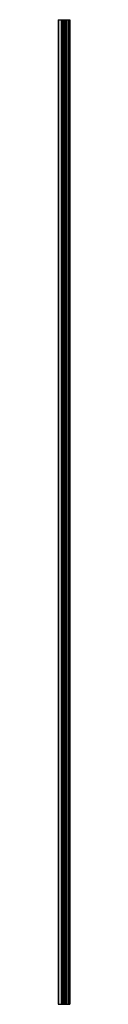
# Model space of a CAD drawing. Header units: millimetres. Extents: x 816 to 840, y 173 to 2173.
import ezdxf

# ---------------------------------------------------------------- set-up
doc = ezdxf.new("R2010")
doc.units = ezdxf.units.MM
doc.header["$LTSCALE"] = 152.160847
doc.layers.get('0').update_dxf_attribs({"linetype": 'CONTINUOUS'})

msp = doc.modelspace()

# ---------------------------------------------------------------- linework, layer by layer
at = {"color": 7}
for p, q in [((816.3, 2172.9), (816.3, 172.9)), ((816.3, 2172.9), (839.9, 2172.9)), ((817.3, 172.9), (817.3, 2172.9)), ((822, 2172.9), (822, 172.9)), ((823, 2172.9), (823, 172.9)), ((824, 172.9), (824, 2172.9)), ((826.7, 2172.9), (826.7, 172.9)), ((827.7, 172.9), (827.7, 2172.9)), ((829.3, 172.9), (829.3, 2172.9)), ((831.8, 172.9), (831.8, 2172.9)), ((833.4, 2172.9), (833.4, 172.9)), ((834.4, 172.9), (834.4, 2172.9)), ((837.2, 2172.9), (837.2, 172.9)), ((838.2, 172.9), (838.2, 2172.9)), ((839.9, 2172.9), (839.9, 172.9)), ((816.3, 172.9), (822.5, 172.9)), ((823, 172.9), (839.9, 172.9))]:
    msp.add_line(p, q, dxfattribs=at)

doc.saveas('drawing.dxf')
